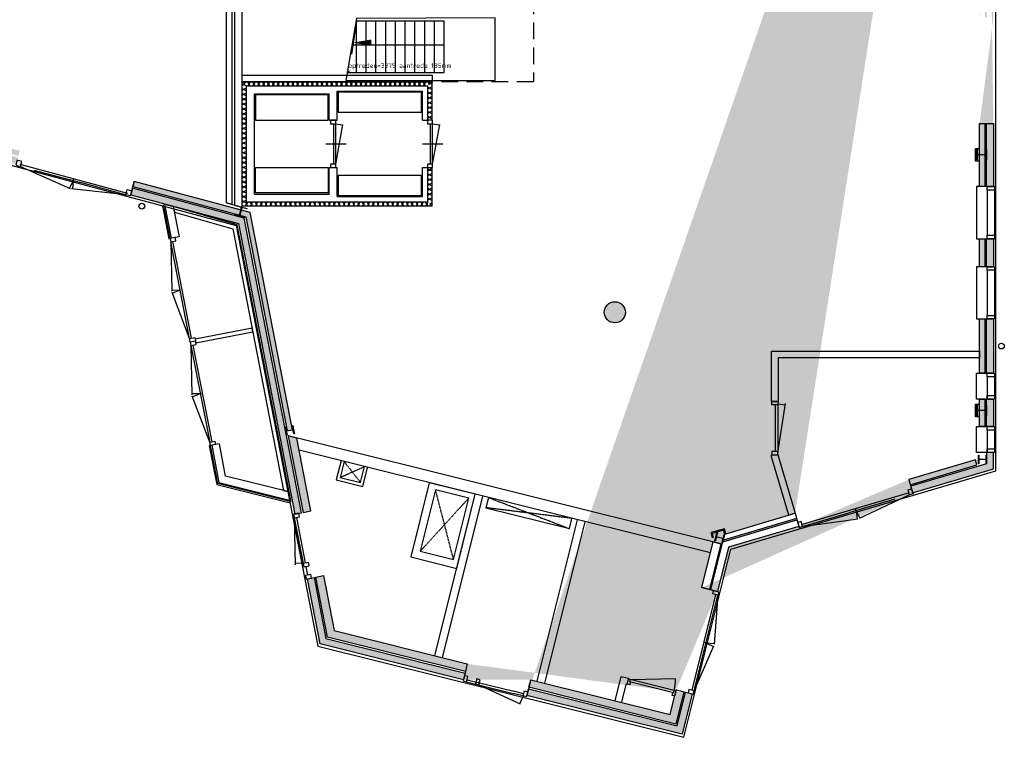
# Model space of a CAD drawing. Extents: x 30650 to 104664, y 22211 to 98910.
# Tile 4 of 16: x 85986 to 104664, y 22211 to 35819. Entities that reach past the tile are written whole.
import ezdxf
from ezdxf.enums import TextEntityAlignment as Align
from ezdxf.xclip import XClip

# ---------------------------------------------------------------- set-up
doc = ezdxf.new("R2010")
doc.units = 0
doc.header["$LTSCALE"] = 100
doc.header["$XCLIPFRAME"] = 2
for name, pattern in [('DASHED2', [9.525, 6.35, -3.175]), ('HIDDEN', [9.525, 6.35, -3.175]), ('HIDDEN2', [4.7625, 3.175, -1.5875])]:
    doc.linetypes.add(name, pattern=pattern)
for name, color, linetype in [('AA21----_BUITENWAND', 252, 'Continuous'), ('AA22----_BINNENWAND', 254, 'Continuous'), ('AA28----_KONSTRUKTIE', 9, 'Continuous'), ('AL21----_BUITENWAND', 3, 'Continuous'), ('AL22----_BINNENWAND', 2, 'Continuous'), ('AL23----_VLOEREN', 2, 'Continuous'), ('AL24----_TRAPPEN', 1, 'Continuous'), ('AL28----_KONSTRUKTIE', 3, 'Continuous'), ('AL31----_BUITENKOZIJNEN', 1, 'Continuous'), ('AL32----_BINNENKOZIJNEN', 1, 'Continuous'), ('AL33----_VLOEROPENINGEN', 8, 'DASHED2'), ('AL35----_PLAFONDS', 8, 'HIDDEN2'), ('AL52----_RIOLERING', 8, 'Continuous'), ('AL73----_KEUKEN', 7, 'Continuous')]:
    doc.layers.add(name, color=color, linetype=linetype)
doc.styles.add('BUREAU', font='isocp.shx')
doc.styles.add('BURO', font='romans.shx', dxfattribs={"width": 0.9})
doc.styles.get("Standard").update_dxf_attribs({"font": 'arial.ttf'})
doc.dimstyles.get("Standard").update_dxf_attribs({"dimtxt": 0.18, "dimasz": 0.18, "dimexe": 0.18, "dimexo": 0.0625, "dimgap": 0.09, "dimtad": 0, "dimtih": 1, "dimtoh": 1, "dimdec": 4, "dimzin": 0, "dimdsep": 46, "dimtxsty": 'Standard', "dimcen": 0.09, "dimadec": 0, "dimazin": 0, "dimtfac": 1, "dimtdec": 4, "dimtofl": 0, "dimtmove": 0, "dimatfit": 3, "dimfxl": 1, "dimtolj": 1, "dimtzin": 0, "dimarcsym": 0})

# ---------------------------------------------------------------- blocks, each defined once
blk = doc.blocks.new('BUROBLK2000')
at = {"color": 1}
for p, q in [((-2.55, 0), (2.55, 0)), ((-1.8, -1.8), (1.8, 1.8)), ((0, -2.55), (0, 2.55))]:
    blk.add_line(p, q, dxfattribs=at)
blk.add_circle((0, 0), 0.24, dxfattribs=at)
blk = doc.blocks.new('*D70')
at = {"layer": 'AL24----_TRAPPEN', "color": 216, "transparency": 16777216}
for p, q in [((90829, 33349), (90541, 33349)), ((90829, 29974), (90541, 29974))]:
    blk.add_line(p, q, dxfattribs=at)
at = {"layer": 'AL24----_TRAPPEN', "color": 11, "transparency": 16777216}
blk.add_line((90741, 33299), (90741, 30024), dxfattribs=at)
at = {"layer": 'AL24----_TRAPPEN', "color": 11, "transparency": 16777216, "xscale": 50, "yscale": 50, "zscale": 50}
for p, rotation in [((90741, 33349), 90), ((90741, 29974), 270)]:
    blk.add_blockref('BUROBLK2000', p, dxfattribs=dict(at, rotation=rotation))
at = {"layer": 'AL24----_TRAPPEN', "transparency": 16777216, "insert": (90551, 31662), "char_height": 180, "attachment_point": 5, "rotation": 90, "style": 'BURO'}
blk.add_mtext('\\A1;3375', dxfattribs=at)
blk = doc.blocks.new('*D71')
at = {"layer": 'AL24----_TRAPPEN', "color": 216, "transparency": 16777216}
for p, q in [((91199, 32952), (90875, 32952)), ((91199, 32754), (90875, 32754))]:
    blk.add_line(p, q, dxfattribs=at)
at = {"layer": 'AL24----_TRAPPEN', "color": 11, "transparency": 16777216}
for p, q in [((91075, 33002), (91075, 33052)), ((91075, 32952), (91075, 32754)), ((91075, 32704), (91075, 32654))]:
    blk.add_line(p, q, dxfattribs=at)
at = {"layer": 'AL24----_TRAPPEN', "color": 11, "transparency": 16777216, "xscale": 50, "yscale": 50, "zscale": 50}
for p, rotation in [((91075, 32952), 270), ((91075, 32754), 89.99999999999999)]:
    blk.add_blockref('BUROBLK2000', p, dxfattribs=dict(at, rotation=rotation))
at = {"layer": 'AL24----_TRAPPEN', "transparency": 16777216, "insert": (90885, 32853), "char_height": 180, "attachment_point": 5, "rotation": 90, "style": 'BURO'}
blk.add_mtext('\\A1;199', dxfattribs=at)
blk = doc.blocks.new('*D72')
at = {"layer": 'AL24----_TRAPPEN', "color": 216, "transparency": 16777216}
for p, q in [((91399, 32554), (91399, 31879)), ((91584, 32554), (91584, 31879))]:
    blk.add_line(p, q, dxfattribs=at)
at = {"layer": 'AL24----_TRAPPEN', "color": 11, "transparency": 16777216}
for p, q in [((91349, 32079), (91299, 32079)), ((91399, 32079), (91584, 32079)), ((91634, 32079), (91684, 32079))]:
    blk.add_line(p, q, dxfattribs=at)
at = {"layer": 'AL24----_TRAPPEN', "color": 11, "transparency": 16777216, "xscale": 50, "yscale": 50, "zscale": 50}
blk.add_blockref('BUROBLK2000', (91399, 32079), dxfattribs=at)
at = {"layer": 'AL24----_TRAPPEN', "color": 11, "transparency": 16777216, "xscale": 50, "yscale": 50, "zscale": 50, "rotation": 180}
blk.add_blockref('BUROBLK2000', (91584, 32079), dxfattribs=at)
at = {"layer": 'AL24----_TRAPPEN', "transparency": 16777216, "insert": (91491, 32269), "char_height": 180, "attachment_point": 5, "style": 'BURO'}
blk.add_mtext('\\A1;185', dxfattribs=at)
blk = doc.blocks.new('_koelcel')
at = {"layer": 'AA22----_BINNENWAND'}
h = blk.add_hatch(dxfattribs=at)
h.set_pattern_fill('ISOLATIE', color=256, scale=80, style=0, pattern_type=2)
h.set_pattern_definition([(60, (88, 2280), (-69.282, 40), []), (300, (180.38, 2280), (69.282, 40), [])])
h.paths.add_polyline_path([(80, 2280), (3520, 2280), (3600, 2360), (0, 2360)])
h = blk.add_hatch(dxfattribs=at)
h.set_pattern_fill('ISOLATIE', color=256, scale=80, style=0, pattern_type=2)
h.set_pattern_definition([(150, (80, 88), (-40, -69.282), []), (30, (80, 180.38), (-40, 69.282), [])])
h.paths.add_polyline_path([(80, 80), (80, 2280), (0, 2360), (0, 0)])
h = blk.add_hatch(dxfattribs=at)
h.set_pattern_fill('ISOLATIE', color=256, scale=80, style=0, pattern_type=2)
h.set_pattern_definition([(150, (3520, 1638), (-40, -69.282), []), (30, (3520, 1730.38), (-40, 69.282), [])])
h.paths.add_polyline_path([(3520, 1630), (3520, 2280), (3600, 2360), (3600, 1630)])
h = blk.add_hatch(dxfattribs=at)
h.set_pattern_fill('ISOLATIE', color=256, scale=80, style=0, pattern_type=2)
h.set_pattern_definition([(150, (3520, 88), (-40, -69.282), []), (30, (3520, 180.38), (-40, 69.282), [])])
h.paths.add_polyline_path([(3520, 80), (3520, 730), (3600, 730), (3600, 0)])
h = blk.add_hatch(dxfattribs=at)
h.set_pattern_fill('ISOLATIE', color=256, scale=80, style=0, pattern_type=2)
h.set_pattern_definition([(60, (88, 80), (-69.282, 40), []), (300, (180.38, 80), (69.282, 40), [])])
h.paths.add_polyline_path([(80, 80), (3520, 80), (3600, 0), (0, 0)])
for p, q in [((0, 2360), (3600, 2360)), ((0, 0), (0, 2360)), ((3600, 1630), (3600, 2360)), ((3600, 0), (3600, 730)), ((3600, 0), (0, 0))]:
    blk.add_line(p, q, dxfattribs=at)
at = {"layer": 'AL22----_BINNENWAND'}
for p, q in [((0, 2485), (3600, 2485)), ((80, 2280), (3520, 2280)), ((80, 80), (80, 2280)), ((3520, 1630), (3520, 2280)), ((230, 2130), (1650, 2130)), ((230, 230), (230, 2130)), ((1650, 1630), (1650, 2130)), ((1800, 2180), (3420, 2180)), ((1800, 1630), (1800, 2180)), ((3420, 1630), (3420, 2180)), ((1650, 1630), (1800, 1630)), ((3420, 1630), (3520, 1630)), ((1650, 230), (1650, 730)), ((1650, 730), (1800, 730)), ((1800, 180), (1800, 730)), ((3420, 180), (3420, 730)), ((3420, 730), (3520, 730)), ((3520, 80), (3520, 730)), ((230, 230), (1650, 230)), ((80, 80), (3520, 80)), ((1800, 180), (3420, 180))]:
    blk.add_line(p, q, dxfattribs=at)
at = {"layer": 'AL32----_BINNENKOZIJNEN'}
for p, q in [((1735, 797), (1735, 1563)), ((1775, 797), (1775, 1563)), ((1775, 1563), (1907, 1540)), ((1775, 797), (1910, 1551)), ((3570, 797), (3570, 1563)), ((3610, 797), (3610, 1563)), ((3610, 1563), (3742, 1540)), ((3610, 797), (3745, 1551)), ((1582, 1180), (1968, 1180)), ((3417, 1180), (3803, 1180))]:
    blk.add_line(p, q, dxfattribs=at)
for points in [[(1675, 1563), (1775, 1563), (1775, 1630), (1675, 1630)], [(3510, 1563), (3610, 1563), (3610, 1630), (3510, 1630)], [(1675, 730), (1775, 730), (1775, 797), (1675, 797)], [(3510, 730), (3610, 730), (3610, 797), (3510, 797)]]:
    blk.add_lwpolyline(points, close=True, dxfattribs=at)
at = {"layer": 'AL73----_KEUKEN'}
for points in [[(250, 1630), (1630, 1630), (1630, 2110), (250, 2110)], [(1820, 1780), (3400, 1780), (3400, 2160), (1820, 2160)], [(250, 730), (1630, 730), (1630, 250), (250, 250)], [(1820, 200), (3400, 200), (3400, 580), (1820, 580)]]:
    blk.add_lwpolyline(points, close=True, dxfattribs=at)
blk = doc.blocks.new('A$C765E3E08')
at = {"layer": 'AL32----_BINNENKOZIJNEN'}
for p, q in [((42, 114), (974, 261)), ((972, 114), (949, 257)), ((972, 114), (42, 114)), ((67, 69), (947, 69))]:
    blk.add_line(p, q, dxfattribs=at)
for points in [[(67, 0), (0, 0), (0, 114), (67, 114)], [(947, 0), (1014, 0), (1014, 114), (947, 114)]]:
    blk.add_lwpolyline(points, close=True, dxfattribs=at)
blk = doc.blocks.new('*U101')
at = {"layer": 'AL32----_BINNENKOZIJNEN'}
blk.add_lwpolyline([(-895, 50), (-64, 273)], dxfattribs=at)
for points in [[(-930, 50), (-895, 50), (-895, 9), (-880, 9), (-880, -50), (-930, -50)], [(-895, 9), (-35, 9), (-35, 50), (-895, 50)], [(-50, -50), (-50, 9), (-35, 9), (-35, 50), (0, 50), (0, -50)]]:
    blk.add_lwpolyline(points, close=True, dxfattribs=at)
blk.add_arc((-898, 49), 863, 0.0409, 14.9863, dxfattribs=at)
blk = doc.blocks.new('A$C58AF215D')
at = {"layer": 'AA28----_KONSTRUKTIE'}
h = blk.add_hatch(color=256, dxfattribs=at)
h.dxf.hatch_style = 1
h.paths.add_polyline_path([(31724, -35426), (31714, -35426), (31714, -35505, -0.414214), (31696, -35523), (31562, -35523, -0.414214), (31544, -35505), (31544, -35426), (31534, -35426), (31534, -35526), (31534, -35626), (31544, -35626), (31544, -35547, -0.414214), (31562, -35529), (31696, -35529, -0.414214), (31714, -35547), (31714, -35626), (31724, -35626)])
h = blk.add_hatch(color=256, dxfattribs=at)
h.dxf.hatch_style = 1
h.paths.add_polyline_path([(17559, -36676), (17594, -36547, -0.414214), (17616, -36534), (17692, -36554), (17694, -36545), (17501, -36493), (17499, -36503), (17575, -36523, -0.414214), (17587, -36545), (17553, -36674, -0.414214), (17531, -36687), (17455, -36667), (17452, -36676), (17549, -36702), (17645, -36728), (17648, -36718), (17572, -36698, -0.414214)])
h = blk.add_hatch(color=256, dxfattribs=at)
h.dxf.hatch_style = 1
h.paths.add_polyline_path([(31724, -40275), (31714, -40275), (31714, -40354, -0.414214), (31696, -40372), (31562, -40372, -0.414214), (31544, -40354), (31544, -40275), (31534, -40275), (31534, -40375), (31534, -40475), (31544, -40475), (31544, -40397, -0.414214), (31562, -40379), (31696, -40379, -0.414214), (31714, -40397), (31714, -40475), (31724, -40475)])
h = blk.add_hatch(color=256, dxfattribs=at)
h.dxf.hatch_style = 1
h.paths.add_polyline_path([(18557, -40747, -0.414214), (18574, -40759), (18586, -40820), (18595, -40818), (18580, -40739), (18565, -40661), (18556, -40663), (18568, -40723, -0.414214), (18556, -40741), (18454, -40761, -0.414214), (18436, -40749), (18424, -40688), (18415, -40690), (18446, -40847), (18455, -40845), (18443, -40784, -0.414214), (18455, -40767)])
h = blk.add_hatch(color=256, dxfattribs=at)
h.dxf.hatch_style = 1
h.paths.add_polyline_path([(31724, -41225), (31715, -41225), (31715, -41287, -0.414214), (31700, -41302), (31596, -41302, -0.414214), (31581, -41287), (31581, -41225), (31572, -41225), (31572, -41385), (31581, -41385), (31581, -41323, -0.414214), (31596, -41308), (31700, -41308, -0.414214), (31715, -41323), (31715, -41385), (31724, -41385), (31724, -41305)])
h = blk.add_hatch(color=256, dxfattribs=at)
h.dxf.hatch_style = 1
h.paths.add_polyline_path([(26757, -42732), (26749, -42729), (26734, -42790, -0.414214), (26716, -42800), (26615, -42775, -0.414214), (26604, -42757), (26619, -42697), (26610, -42695), (26591, -42772), (26571, -42850), (26580, -42852), (26595, -42792, -0.414214), (26613, -42781), (26714, -42806, -0.414214), (26725, -42824), (26710, -42885), (26719, -42887)])
at = {"layer": 'AL23----_VLOEREN'}
blk.add_lwpolyline([(19347, -3542), (13717, -3296), (-23, 66), (-5768, -7185), (-7092, -21191), (-5308, -21620), (-4319, -31027), (17492, -36871), (19041, -44843), (25983, -46573), (26872, -43008), (31902, -41518), (31902, -7743)], close=True, dxfattribs=at)
at = {"layer": 'AL28----_KONSTRUKTIE'}
for points in [[(31534, -35526), (31534, -35426), (31544, -35426), (31544, -35505, 0.414214), (31562, -35523), (31696, -35523, 0.414214), (31714, -35505), (31714, -35426), (31724, -35426), (31724, -35626), (31714, -35626), (31714, -35547, 0.414214), (31696, -35529), (31562, -35529, 0.414214), (31544, -35547), (31544, -35626), (31534, -35626)], [(17549, -36702), (17452, -36676), (17455, -36667), (17531, -36687, 0.414214), (17553, -36674), (17587, -36545, 0.414214), (17575, -36523), (17499, -36503), (17501, -36493), (17694, -36545), (17692, -36554), (17616, -36534, 0.414214), (17594, -36547), (17559, -36676, 0.414214), (17572, -36698), (17648, -36718), (17645, -36728)], [(31534, -40375), (31534, -40275), (31544, -40275), (31544, -40354, 0.414214), (31562, -40372), (31696, -40372, 0.414214), (31714, -40354), (31714, -40275), (31724, -40275), (31724, -40475), (31714, -40475), (31714, -40397, 0.414214), (31696, -40379), (31562, -40379, 0.414214), (31544, -40397), (31544, -40475), (31534, -40475)], [(18580, -40739), (18595, -40818), (18586, -40820), (18574, -40759, 0.414214), (18557, -40747), (18455, -40767, 0.414214), (18443, -40784), (18455, -40845), (18446, -40847), (18415, -40690), (18424, -40688), (18436, -40749, 0.414214), (18454, -40761), (18556, -40741, 0.414214), (18568, -40723), (18556, -40663), (18565, -40661)], [(31724, -41305), (31724, -41385), (31715, -41385), (31715, -41323, 0.414214), (31700, -41308), (31596, -41308, 0.414214), (31581, -41323), (31581, -41385), (31572, -41385), (31572, -41225), (31581, -41225), (31581, -41287, 0.414214), (31596, -41302), (31700, -41302, 0.414214), (31715, -41287), (31715, -41225), (31724, -41225)], [(26591, -42772), (26610, -42695), (26619, -42697), (26604, -42757, 0.414214), (26615, -42775), (26716, -42800, 0.414214), (26734, -42790), (26749, -42729), (26757, -42732), (26719, -42887), (26710, -42885), (26725, -42824, 0.414214), (26714, -42806), (26613, -42781, 0.414214), (26595, -42792), (26580, -42852), (26571, -42850)]]:
    blk.add_lwpolyline(points, format="xyb", close=True, dxfattribs=at)
blk = doc.blocks.new('_900trap')
at = {"layer": 'AL24----_TRAPPEN'}
for p, q in [((91028.7, 33349.4), (90208.7, 33349.4)), ((90208.7, 29974.4), (90208.7, 33349.4)), ((91028.7, 33150.9), (91028.7, 33349.4)), ((91213.7, 33150.9), (91028.7, 33150.9)), ((91213.7, 32952.4), (91213.7, 33150.9)), ((91398.7, 32952.4), (91213.7, 32952.4)), ((91398.7, 32753.8), (91398.7, 32952.4)), ((91583.7, 32753.8), (91398.7, 32753.8)), ((91583.7, 32555.3), (91583.7, 32753.8)), ((91768.7, 32555.3), (91583.7, 32555.3)), ((91768.7, 32356.8), (91768.7, 32555.3)), ((91953.7, 32356.8), (91768.7, 32356.8)), ((91953.7, 32158.2), (91953.7, 32356.8)), ((92138.7, 32158.2), (91953.7, 32158.2)), ((92138.7, 31959.7), (92138.7, 32158.2)), ((92323.7, 31959.7), (92138.7, 31959.7)), ((92323.7, 31761.2), (92323.7, 31959.7)), ((92508.7, 31761.2), (92323.7, 31761.2)), ((92508.7, 31562.7), (92508.7, 31761.2)), ((92693.7, 31562.7), (92508.7, 31562.7)), ((92693.7, 31364.1), (92693.7, 31562.7)), ((92878.7, 31364.1), (92693.7, 31364.1)), ((92878.7, 31165.6), (92878.7, 31364.1)), ((93063.7, 31165.6), (92878.7, 31165.6)), ((93063.7, 30967.1), (93063.7, 31165.6)), ((93248.7, 30967.1), (93063.7, 30967.1)), ((93248.7, 30768.5), (93248.7, 30967.1)), ((93433.7, 30768.5), (93248.7, 30768.5)), ((93433.7, 30570), (93433.7, 30768.5)), ((93663.7, 30768.5), (93663.7, 30794.4)), ((93618.7, 30570), (93433.7, 30570)), ((93618.7, 30371.5), (93618.7, 30570)), ((93803.7, 30371.5), (93618.7, 30371.5)), ((93803.7, 30173), (93803.7, 30371.5)), ((93988.7, 30173), (93803.7, 30173)), ((93988.7, 29974.4), (93988.7, 30173)), ((93988.7, 29974.4), (90208.7, 29974.4)), ((91213.7, 28769.4), (91213.7, 29744.4)), ((91398.7, 28769.4), (91398.7, 29744.4)), ((91583.7, 28769.4), (91583.7, 29744.4)), ((91768.7, 28769.4), (91768.7, 29744.4)), ((91953.7, 28769.4), (91953.7, 29744.4)), ((92138.7, 28769.4), (92138.7, 29744.4)), ((92323.7, 28769.4), (92323.7, 29744.4)), ((92508.7, 28769.4), (92508.7, 29744.4)), ((92693.7, 28769.4), (92693.7, 29744.4)), ((92878.7, 28769.4), (92878.7, 29744.4)), ((93063.7, 28769.4), (93063.7, 29744.4)), ((93248.7, 28769.4), (93248.7, 29744.4)), ((93433.7, 28769.4), (93433.7, 29744.4)), ((93618.7, 28769.4), (93618.7, 29744.4)), ((93803.7, 28769.4), (93803.7, 29744.4)), ((93988.7, 28769.4), (93988.7, 29744.4)), ((93988.7, 29286.9), (91028.7, 29286.9))]:
    blk.add_line(p, q, dxfattribs=at)
for points in [[(90208.7, 29744.4), (90208.7, 28769.4), (91028.7, 28769.4), (91028.7, 29744.4)], [(90208.7, 29744.4), (90208.7, 28769.4), (93988.7, 28769.4), (93988.7, 29744.4), (91028.7, 29744.4)]]:
    blk.add_lwpolyline(points, dxfattribs=at)
at = {"layer": 'AL24----_TRAPPEN', "flags": 128}
blk.add_lwpolyline([(91028.7, 29286.9, 0, 120, 0), (91398.7, 29286.9, 120, 120, 0)], format="xyseb", dxfattribs=at)
at = {"layer": 'AL24----_TRAPPEN', "style": 'BUREAU'}
blk.add_text('17 optreden=3375 aantrede 185mm', height=90, dxfattribs=at).set_placement((93058, 28900.1), align=Align.MIDDLE_CENTER)
at = {"layer": 'AL24----_TRAPPEN'}
for base, p1, p2, picture, middle in [((90740.9, 29974.4), (91028.7, 33349.4), (91028.7, 29974.4), '*D70', (90550.9, 31661.9)), ((91074.6, 32753.8), (91398.7, 32952.4), (91398.7, 32753.8), '*D71', (90884.6, 32853.1))]:
    dim = blk.add_linear_dim(base=base, p1=p1, p2=p2, angle=90, dimstyle='Standard', override={"dimscale": 100, "dimtxt": 1.8, "dimasz": 0.5, "dimexe": 2, "dimexo": 2, "dimgap": 1, "dimtad": 1, "dimtih": 0, "dimtoh": 0, "dimdec": 0, "dimzin": 1, "dimtxsty": 'BURO', "dimblk": 'BUROBLK2000', "dimcen": -10, "dimdle": 2, "dimclrd": 11, "dimclre": 216, "dimclrt": 256, "dimadec": 1, "dimtfac": 0.5, "dimtdec": 0, "dimtix": 1, "dimtofl": 1, "dimtmove": 1, "dimldrblk": 'BUROBLK2000', "dimtvp": 1.5, "dimlwd": 65535, "dimlwe": 65535}, dxfattribs=at)
    dim.commit()
    dim.dimension.update_dxf_attribs({"geometry": picture, "text_midpoint": middle})
dim = blk.add_linear_dim(base=(91583.7, 32078.6), p1=(91398.7, 32753.8), p2=(91583.7, 32753.8), dimstyle='Standard', override={"dimscale": 100, "dimtxt": 1.8, "dimasz": 0.5, "dimexe": 2, "dimexo": 2, "dimgap": 1, "dimtad": 1, "dimtih": 0, "dimtoh": 0, "dimdec": 0, "dimzin": 1, "dimtxsty": 'BURO', "dimblk": 'BUROBLK2000', "dimcen": -10, "dimdle": 2, "dimclrd": 11, "dimclre": 216, "dimclrt": 256, "dimadec": 1, "dimtfac": 0.5, "dimtdec": 0, "dimtix": 1, "dimtofl": 1, "dimtmove": 1, "dimldrblk": 'BUROBLK2000', "dimtvp": 1.5, "dimlwd": 65535, "dimlwe": 65535}, dxfattribs=at)
dim.commit()
dim.dimension.update_dxf_attribs({"geometry": '*D72', "text_midpoint": (91491.2, 32268.6)})

msp = doc.modelspace()

# ---------------------------------------------------------------- hatches: boundary and pattern name
at = {"layer": 'AA21----_BUITENWAND'}
h = msp.add_hatch(color=256, dxfattribs=at)
h.paths.add_polyline_path([(104196, 40225), (104116, 40225), (104116, 40515), (104196, 40515)], flags=17)
h.paths.add_polyline_path([(104326, 47815), (104456, 47815), (104456, 47295), (104326, 47295)], flags=17)
h.paths.add_polyline_path([(104196, 47815), (104296, 47815), (104296, 47295), (104196, 47295)], flags=17)
h.paths.add_polyline_path([(91362, 26475), (91509, 26504), (91241, 27885), (91080, 27925)])
h.paths.add_polyline_path([(88125, 32625), (88092, 32499), (90135, 31952), (91205, 26445), (91333, 26469), (90247, 32056)])
h.paths.add_polyline_path([(88159, 32750), (88133, 32654), (90273, 32080), (91061, 28025), (91159, 28044), (90359, 32161)])
h.paths.add_polyline_path([(84465, 33606), (84431, 33480), (85918, 33082), (85952, 33207)])
h.paths.add_polyline_path([(84498, 33731), (84472, 33635), (85960, 33236), (85986, 33333)])
h.paths.add_polyline_path([(82030, 34258), (81997, 34132), (83958, 33607), (83991, 33733)])
h.paths.add_polyline_path([(82064, 34383), (82038, 34287), (83999, 33761), (84025, 33858)])
h.paths.add_polyline_path([(81055, 34519), (81021, 34394), (81524, 34259), (81557, 34385)])
h.paths.add_polyline_path([(81089, 34645), (81063, 34548), (81565, 34414), (81591, 34510)])
h.paths.add_polyline_path([(78611, 35174), (78577, 35049), (80548, 34521), (80582, 34646)])
h.paths.add_polyline_path([(78645, 35300), (78619, 35203), (80589, 34675), (80615, 34772)])
h.paths.add_polyline_path([(76670, 35694), (76636, 35569), (78104, 35175), (78138, 35301)])
h.paths.add_polyline_path([(76703, 35820), (76677, 35723), (78146, 35330), (78171, 35427)])
h.paths.add_polyline_path([(74709, 36220), (74675, 36094), (75534, 35864), (75568, 35990)])
h.paths.add_polyline_path([(74742, 36345), (74717, 36249), (75576, 36018), (75602, 36115)])
h.paths.add_polyline_path([(73767, 36607), (73741, 36510), (74243, 36376), (74269, 36472)])
h.paths.add_polyline_path([(73733, 36481), (73700, 36356), (74202, 36221), (74236, 36347)])
h.paths.add_polyline_path([(71299, 37133), (71265, 37008), (73226, 36482), (73260, 36608)])
h.paths.add_polyline_path([(71333, 37259), (73294, 36734), (73268, 36637), (71307, 37162)])
h.paths.add_polyline_path([(70323, 37395), (70290, 37269), (70792, 37135), (70826, 37260)])
h.paths.add_polyline_path([(70357, 37520), (70331, 37424), (70834, 37289), (70859, 37386)])
h.paths.add_polyline_path([(68424, 39361), (68325, 39350), (68475, 37921), (69858, 37551), (69884, 37647), (68567, 38000)])
h.paths.add_polyline_path([(68165, 39333), (68295, 39347), (68447, 37898), (69850, 37522), (69817, 37396), (68327, 37795)])
h.paths.add_polyline_path([(68219, 40355), (68318, 40365), (68373, 39848), (68273, 39837)])
h.paths.add_polyline_path([(68060, 40338), (68189, 40351), (68243, 39834), (68114, 39821)])
h.paths.add_polyline_path([(68168, 40842), (68267, 40852), (68002, 43378), (67902, 43368)])
h.paths.add_polyline_path([(67743, 43351), (67872, 43365), (68138, 40839), (68009, 40825)])
h.paths.add_polyline_path([(67744, 44870), (67844, 44880), (67898, 44363), (67799, 44353)])
h.paths.add_polyline_path([(67585, 44853), (67715, 44867), (67769, 44349), (67640, 44336)])
h.paths.add_polyline_path([(65922, 47811), (65899, 47714), (67486, 47333), (67641, 45854), (67740, 45865), (67578, 47414)])
h.paths.add_polyline_path([(65872, 49181), (65971, 49171), (65847, 47887), (65748, 47896)], flags=17)
h.paths.add_polyline_path([(65710, 49196), (65839, 49184), (65702, 47730), (67458, 47309), (67611, 45851), (67482, 45838), (67338, 47204), (65562, 47630)])
h.paths.add_polyline_path([(66011, 50684), (66111, 50675), (66061, 50157), (65962, 50167)])
h.paths.add_polyline_path([(65852, 50699), (65981, 50687), (65932, 50169), (65803, 50182)])
h.paths.add_polyline_path([(66104, 51670), (66204, 51660), (66396, 53692), (66296, 53701)])
h.paths.add_polyline_path([(66137, 53716), (66266, 53704), (66074, 51673), (65945, 51685)])
h.paths.add_polyline_path([(66440, 55213), (66539, 55204), (66489, 54677), (66389, 54687)])
h.paths.add_polyline_path([(66281, 55228), (66410, 55216), (66360, 54689), (66230, 54702)])
h.paths.add_polyline_path([(66533, 56199), (66633, 56190), (66729, 57216), (66629, 57225)])
h.paths.add_polyline_path([(66470, 57240), (66599, 57228), (66503, 56202), (66374, 56215)])
h.paths.add_polyline_path([(66722, 58211), (66822, 58201), (66966, 59724), (66866, 59734)])
h.paths.add_polyline_path([(66707, 59749), (66836, 59737), (66692, 58214), (66563, 58226)])
h.paths.add_polyline_path([(67017, 61330), (67117, 61320), (67059, 60710), (66959, 60720)])
h.paths.add_polyline_path([(66838, 61133), (66964, 61092), (66929, 60722), (66800, 60735)])
h.paths.add_polyline_path([(91601, 25248), (91748, 25277), (91951, 24234), (94477, 23604), (94441, 23459), (91822, 24112)])
h.paths.add_polyline_path([(91444, 25218), (91571, 25242), (91796, 24087), (94434, 23430), (94402, 23303), (91684, 23981)])
h.paths.add_polyline_path([(95606, 23003), (95637, 23130), (98455, 22427), (98614, 23066), (98741, 23035), (98550, 22269)])
h.paths.add_polyline_path([(95644, 23159), (95681, 23304), (98324, 22645), (98440, 23110), (98585, 23074), (98433, 22463)])
h.paths.add_polyline_path([(99069, 25014), (98924, 25051), (99139, 25916), (99285, 25880)], flags=17)
h.paths.add_polyline_path([(99224, 24976), (99098, 25007), (99325, 25918), (100731, 26334), (100768, 26210), (99434, 25814)], flags=17)
h.paths.add_polyline_path([(100694, 26459), (100722, 26363), (99334, 25952), (99362, 26064)], flags=17)
h.paths.add_polyline_path([(102888, 26973), (102925, 26849), (104456, 27302), (104456, 27615), (104326, 27615), (104326, 27399)], flags=17)
h.paths.add_polyline_path([(102851, 27098), (102880, 27002), (104145, 27377), (104116, 27473)], flags=17)
h.paths.add_polyline_path([(104326, 28625), (104456, 28625), (104456, 28105), (104326, 28105)], flags=17)
h.paths.add_polyline_path([(104196, 28625), (104296, 28625), (104296, 28105), (104196, 28105)], flags=17)
h.paths.add_polyline_path([(104326, 30145), (104456, 30145), (104456, 29115), (104326, 29115)], flags=17)
h.paths.add_polyline_path([(104196, 30145), (104296, 30145), (104296, 29115), (104196, 29115)], flags=17)
h.paths.add_polyline_path([(104326, 31665), (104456, 31665), (104456, 31135), (104326, 31135)], flags=17)
h.paths.add_polyline_path([(104196, 31665), (104296, 31665), (104296, 31135), (104196, 31135)], flags=17)
h.paths.add_polyline_path([(104326, 33853), (104456, 33853), (104456, 32655), (104326, 32655)], flags=17)
h.paths.add_polyline_path([(104196, 33853), (104296, 33853), (104296, 32655), (104196, 32655)], flags=17)
h.paths.add_polyline_path([(104326, 38475), (104456, 38475), (104456, 35863), (104326, 35863)], flags=17)
h.paths.add_polyline_path([(104196, 38475), (104296, 38475), (104296, 35863), (104196, 35863)], flags=17)
h.paths.add_polyline_path([(104326, 40755), (104456, 40755), (104456, 40225), (104326, 40225)], flags=17)
h.paths.add_polyline_path([(104196, 40755), (104296, 40755), (104296, 40225), (104196, 40225)], flags=17)
h.paths.add_polyline_path([(104326, 42265), (104456, 42265), (104456, 41745), (104326, 41745)], flags=17)
h.paths.add_polyline_path([(104196, 42265), (104296, 42265), (104296, 41745), (104196, 41745)], flags=17)
h.paths.add_polyline_path([(104326, 46805), (104456, 46805), (104456, 43255), (104326, 43255)], flags=17)
h.paths.add_polyline_path([(104196, 46805), (104296, 46805), (104296, 43255), (104196, 43255)], flags=17)
h.paths.add_polyline_path([(104326, 48305), (104456, 48305), (104456, 50595), (104326, 50595)], flags=17)
h.paths.add_polyline_path([(104196, 50595), (104296, 50595), (104296, 48305), (104196, 48305)], flags=17)
h.paths.add_polyline_path([(104326, 52345), (104456, 52345), (104456, 53875), (104326, 53875)])
h.paths.add_polyline_path([(104196, 53875), (104296, 53875), (104296, 52345), (104196, 52345)])
h.paths.add_polyline_path([(104326, 54895), (104456, 54895), (104456, 54365), (104326, 54365)])
h.paths.add_polyline_path([(104196, 54895), (104296, 54895), (104296, 54365), (104196, 54365)])
h.paths.add_polyline_path([(104326, 57415), (104456, 57415), (104456, 55885), (104326, 55885)])
h.paths.add_polyline_path([(104196, 57415), (104296, 57415), (104296, 55885), (104196, 55885)])
h.paths.add_polyline_path([(104326, 58925), (104456, 58925), (104456, 58405), (104326, 58405)])
h.paths.add_polyline_path([(104196, 58405), (104296, 58405), (104296, 58925), (104196, 58925)])
h.paths.add_polyline_path([(104196, 60754), (104296, 60754), (104296, 59415), (104196, 59415)], flags=0)
h.paths.add_polyline_path([(102452, 61509), (102420, 61414), (104109, 60849), (104141, 60944)])
h.paths.add_polyline_path([(102462, 61538), (102503, 61661), (104456, 61007), (104456, 59415), (104326, 59415), (104326, 60914)])
h.paths.add_polyline_path([(99588, 62467), (99557, 62373), (101482, 61728), (101513, 61823)])
h.paths.add_polyline_path([(99639, 62619), (101564, 61975), (101523, 61852), (99598, 62496)])
h.paths.add_polyline_path([(97673, 63108), (97641, 63013), (99092, 62528), (99124, 62623)])
h.paths.add_polyline_path([(97682, 63137), (97723, 63260), (99174, 62775), (99133, 62651)])
h.paths.add_polyline_path([(95748, 63752), (95716, 63658), (97176, 63169), (97208, 63264)])
h.paths.add_polyline_path([(95798, 63904), (95757, 63781), (97217, 63292), (97259, 63416)])
h.paths.add_polyline_path([(94859, 64218), (93657, 64619), (93633, 64490), (94818, 64095)])
h.paths.add_polyline_path([(93573, 64480), (93542, 64385), (94777, 63972), (94809, 64067)])
h.paths.add_polyline_path([(104106, 38228), (104196, 38228), (104196, 37988), (104106, 37988)], flags=17)
edge = h.paths.add_edge_path()
edge.add_line((104196, 38475), (104456, 38475))
edge.add_line((104196, 35863), (104456, 35863))
edge.add_line((104196, 33853), (104456, 33853))
edge.add_line((104196, 52345), (104456, 52345))
edge.add_line((104196, 50595), (104456, 50595))
edge.add_line((100694, 26459), (100768, 26210))
edge.add_line((102851, 27098), (102925, 26849))
edge.add_line((98924, 25051), (99224, 24976))
edge.add_line((98440, 23110), (98741, 23035))
edge.add_line((94477, 23604), (94402, 23303))
edge.add_line((95681, 23304), (95606, 23003))
edge.add_line((104196, 47695), (104106, 47695))
edge.add_line((104106, 47695), (104106, 47510))
edge.add_line((104196, 43404), (104106, 43404))
edge.add_line((104106, 43404), (104106, 43644))
edge.add_line((104106, 43644), (104196, 43644))
edge.add_line((104196, 28289), (104116, 28289))
edge.add_line((104116, 28289), (104116, 28529))
edge.add_line((104116, 28529), (104196, 28529))
edge.add_line((104196, 33139), (104116, 33139))
edge.add_line((104116, 33139), (104116, 33379))
edge.add_line((104116, 33379), (104196, 33379))
at = {"layer": 'AA28----_KONSTRUKTIE'}
h = msp.add_hatch(color=256, dxfattribs=at)
h.dxf.hatch_style = 1
h.paths.add_polyline_path([(97476, 30271, 1), (97076, 30271, 1)])

# ---------------------------------------------------------------- linework, layer by layer
at = {"layer": 'AL21----_BUITENWAND', "ltscale": 0.02}
msp.add_line((88086, 32477), (88159, 32750), dxfattribs=at)
at = {"layer": 'AL21----_BUITENWAND'}
for points in [[(104196, 33853), (104296, 33853), (104296, 32655), (104196, 32655)], [(104326, 33853), (104456, 33853), (104456, 32655), (104326, 32655)], [(88159, 32750), (88133, 32654), (90273, 32080), (91061, 28025), (91159, 28044), (90359, 32161)], [(88125, 32625), (88092, 32499), (90135, 31952), (91205, 26445), (91333, 26469), (90247, 32056)], [(88738, 32323), (88899, 32280), (89012, 31703), (88864, 31674)], [(88899, 32280), (88921, 32170), (90027, 31851), (90991, 26893), (91098, 26866), (90113, 31932)], [(104196, 31665), (104296, 31665), (104296, 31135), (104196, 31135)], [(104326, 31665), (104456, 31665), (104456, 31135), (104326, 31135)], [(104196, 30145), (104296, 30145), (104296, 29115), (104196, 29115)], [(104326, 30145), (104456, 30145), (104456, 29115), (104326, 29115)], [(104196, 28625), (104296, 28625), (104296, 28105), (104196, 28105)], [(104326, 28625), (104456, 28625), (104456, 28105), (104326, 28105)], [(91362, 26475), (91509, 26504), (91241, 27885), (91080, 27925)], [(91129, 26703), (91098, 26866), (89893, 27166), (89775, 27776), (89628, 27748), (89764, 27044)], [(102851, 27098), (102880, 27002), (104145, 27377), (104116, 27473)], [(102888, 26973), (102925, 26849), (104456, 27302), (104456, 27615), (104326, 27615), (104326, 27399)], [(100694, 26459), (100722, 26363), (99334, 25952), (99362, 26064)], [(99224, 24976), (99098, 25007), (99325, 25918), (100731, 26334), (100768, 26210), (99434, 25814)], [(99069, 25014), (98924, 25051), (99139, 25916), (99285, 25880)], [(91444, 25218), (91571, 25242), (91796, 24087), (94434, 23430), (94402, 23303), (91684, 23981)], [(91601, 25248), (91748, 25277), (91951, 24234), (94477, 23604), (94441, 23459), (91822, 24112)], [(95644, 23159), (95681, 23304), (98324, 22645), (98440, 23110), (98585, 23074), (98433, 22463)], [(95606, 23003), (95637, 23130), (98455, 22427), (98614, 23066), (98741, 23035), (98550, 22269)]]:
    msp.add_lwpolyline(points, close=True, dxfattribs=at)
for points in [[(104196, 33853), (104456, 33853)], [(104196, 33139), (104116, 33139), (104116, 33379), (104196, 33379)], [(88696, 32288), (88817, 31665), (88840, 31670), (88716, 32306)], [(104196, 28289), (104116, 28289), (104116, 28529), (104196, 28529)], [(91135, 26676), (89743, 27023), (89603, 27743), (89580, 27739), (89723, 27005), (91115, 26658)], [(102851, 27098), (102925, 26849)], [(100694, 26459), (100768, 26210)], [(98924, 25051), (99224, 24976)], [(94477, 23604), (94402, 23303)], [(95681, 23304), (95606, 23003)], [(98440, 23110), (98741, 23035)]]:
    msp.add_lwpolyline(points, dxfattribs=at)
at = {"layer": 'AL22----_BINNENWAND', "ltscale": 0.02}
msp.add_line((89909, 32344), (90209, 32263), dxfattribs=at)
at = {"layer": 'AL22----_BINNENWAND'}
for p, q in [((99285, 25880), (91080, 27925)), ((99088, 25708), (91286, 27654)), ((93863, 23757), (94627, 26820)), ((94009, 23721), (94773, 26784)), ((95804, 23273), (96568, 26337)), ((95950, 23237), (96713, 26300)), ((99353, 26166), (99102, 26092)), ((99381, 26070), (99353, 26166)), ((99131, 25996), (99102, 26092)), ((99339, 26141), (99127, 26078)), ((99150, 26002), (99127, 26078)), ((99362, 26064), (99339, 26141))]:
    msp.add_line(p, q, dxfattribs=at)
for points in [[(90009, 32317), (89909, 32344), (89909, 53204), (92745, 61440), (92839, 61407), (90009, 53187)], [(90209, 34644), (90209, 34769), (93809, 34769), (93809, 34644)], [(89313, 29760), (89326, 29691), (90406, 29901), (90393, 29970)], [(104196, 29532), (104196, 29407), (100372, 29407), (100372, 28580), (100247, 28580), (100247, 29532)], [(100694, 26459), (100574, 26423), (100247, 27528), (100247, 27566), (100372, 27566), (100372, 27546)]]:
    msp.add_lwpolyline(points, close=True, dxfattribs=at)
msp.add_lwpolyline([(90059, 47078), (90059, 32303), (90209, 32263), (90209, 47011)], dxfattribs=at)
at = {"layer": 'AL22----_BINNENWAND', "ltscale": 0.02, "flags": 128}
for points in [[(92082, 27455), (91992, 27096), (92497, 26970), (92586, 27329)], [(92140, 27441), (92065, 27140), (92453, 27043), (92528, 27344)]]:
    msp.add_lwpolyline(points, dxfattribs=at)
at = {"layer": 'AL22----_BINNENWAND', "linetype": 'Continuous', "ltscale": 0.5}
msp.add_lwpolyline([(93754, 27038), (93403, 25631), (94276, 25414), (94627, 26820)], close=True, dxfattribs=at)
at = {"layer": 'AL22----_BINNENWAND', "ltscale": 0.02}
msp.add_lwpolyline([(93875, 26905), (93585, 25741), (94216, 25583), (94506, 26748)], close=True, dxfattribs=at)
at = {"layer": 'AL23----_VLOEREN', "ltscale": 0.005, "flags": 128}
msp.add_lwpolyline([(94879, 26758), (94879, 26758), (94831, 26564), (96413, 26169), (96461, 26363)], dxfattribs=at)
at = {"layer": 'AL24----_TRAPPEN', "linetype": 'HIDDEN'}
msp.add_line((92374, 35794), (92226, 34819), dxfattribs=at)
at = {"layer": 'AL24----_TRAPPEN', "flags": 128}
msp.add_lwpolyline([(92295, 35384, 0, 120, 0), (92657, 35384, 120, 120, 0)], format="xyseb", dxfattribs=at)
at = {"layer": 'AL28----_KONSTRUKTIE'}
msp.add_circle((97276, 30271), 200, dxfattribs=at)
at = {"layer": 'AL31----_BUITENKOZIJNEN'}
for p, q in [((85988, 33081), (88032, 32533)), ((85999, 33036), (86945, 32619)), ((86257, 32967), (87139, 32731)), ((86999, 32768), (86932, 32624)), ((86999, 32768), (86985, 32610)), ((86999, 32768), (87010, 32807)), ((86999, 32768), (87010, 32807)), ((88021, 32494), (87139, 32731)), ((87999, 32500), (86972, 32611)), ((88853, 31604), (88872, 30671)), ((89209, 29772), (88853, 31604)), ((89248, 29780), (88892, 31611)), ((89031, 30688), (88872, 30685)), ((89209, 29772), (88878, 30644)), ((89031, 30688), (88883, 30631)), ((89234, 29641), (89590, 27809)), ((89234, 29641), (89254, 28708)), ((89273, 29648), (89629, 27816)), ((89412, 28725), (89254, 28722)), ((89590, 27809), (89259, 28681)), ((89412, 28725), (89264, 28668)), ((89412, 28725), (89451, 28732)), ((89412, 28725), (89451, 28732)), ((102856, 26846), (100827, 26245)), ((102589, 26725), (101714, 26466)), ((102867, 26808), (101911, 26359)), ((101853, 26507), (101842, 26545)), ((101853, 26507), (101842, 26545)), ((91195, 26375), (91363, 25511)), ((91195, 26375), (91209, 25484)), ((91235, 26382), (91403, 25518)), ((100838, 26207), (101714, 26466)), ((100838, 26207), (101885, 26351)), ((101853, 26507), (101924, 26365)), ((101853, 26507), (101871, 26350)), ((91363, 25511), (91207, 25508)), ((91416, 25450), (91447, 25290)), ((98740, 23104), (99192, 24915)), ((98779, 23094), (99230, 24905)), ((99230, 24905), (99162, 23975)), ((98779, 23094), (99155, 23948)), ((99005, 24000), (98966, 24009)), ((99005, 24000), (98966, 24009)), ((99005, 24000), (99163, 23989)), ((99005, 24000), (99150, 23935)), ((94462, 23265), (95348, 23044)), ((94472, 23304), (95357, 23083)), ((94696, 23207), (95483, 22847)), ((95535, 22997), (95348, 23044)), ((95545, 23036), (95357, 23083)), ((95535, 22997), (95471, 22852))]:
    msp.add_line(p, q, dxfattribs=at)
at = {"layer": 'AL31----_BUITENKOZIJNEN', "flags": 128}
for points in [[(85938, 33156), (85913, 33059), (85999, 33036), (86025, 33133)], [(88112, 32574), (88086, 32477), (87999, 32500), (88025, 32597)], [(88938, 31689), (88840, 31670), (88853, 31604), (88951, 31623)], [(89320, 29725), (89221, 29706), (89209, 29772), (89307, 29791)], [(89320, 29725), (89221, 29706), (89234, 29641), (89332, 29660)], [(89701, 27762), (89603, 27743), (89590, 27809), (89688, 27828)], [(102903, 26922), (102932, 26827), (102867, 26808), (102839, 26903)], [(100746, 26283), (100774, 26188), (100838, 26207), (100810, 26302)], [(99150, 24994), (99247, 24970), (99230, 24905), (99133, 24929)], [(94421, 23378), (94397, 23281), (94462, 23265), (94486, 23362)], [(94655, 23320), (94631, 23223), (94696, 23207), (94720, 23304)], [(95624, 23078), (95600, 22981), (95535, 22997), (95559, 23094)], [(98666, 23054), (98763, 23029), (98779, 23094), (98682, 23119)]]:
    msp.add_lwpolyline(points, close=True, dxfattribs=at)
at = {"layer": 'AL31----_BUITENKOZIJNEN'}
for points in [[(104479, 32655), (104139, 32655), (104139, 31665), (104479, 31665)], [(104339, 32588), (104339, 31732)], [(104479, 32588), (104479, 31732)], [(104479, 31135), (104139, 31135), (104139, 30145), (104479, 30145)], [(104339, 31068), (104339, 30212)], [(104479, 31068), (104479, 30212)], [(104479, 28625), (104139, 28625), (104139, 29115), (104479, 29115)], [(104339, 29048), (104339, 28625)], [(104479, 29048), (104479, 28625)], [(104479, 27615), (104139, 27615), (104139, 28105), (104479, 28105)], [(104339, 28038), (104339, 27615)], [(104479, 28038), (104479, 27615)]]:
    msp.add_lwpolyline(points, dxfattribs=at)
for points in [[(104339, 32655), (104479, 32655), (104479, 32588), (104339, 32588)], [(104339, 31732), (104479, 31732), (104479, 31665), (104339, 31665)], [(104339, 31135), (104479, 31135), (104479, 31068), (104339, 31068)], [(104339, 30212), (104479, 30212), (104479, 30145), (104339, 30145)], [(104339, 29115), (104479, 29115), (104479, 29048), (104339, 29048)], [(104339, 28692), (104479, 28692), (104479, 28625), (104339, 28625)], [(104339, 28105), (104479, 28105), (104479, 28038), (104339, 28038)], [(104339, 27682), (104479, 27682), (104479, 27615), (104339, 27615)], [(91281, 26459), (91183, 26440), (91195, 26375), (91294, 26394)], [(91462, 25527), (91364, 25508), (91377, 25442), (91475, 25461)], [(91506, 25298), (91408, 25279), (91421, 25213), (91519, 25232)]]:
    msp.add_lwpolyline(points, close=True, dxfattribs=at)
at = {"layer": 'AL32----_BINNENKOZIJNEN'}
msp.add_lwpolyline([(97281, 22905), (97396, 23366), (97536, 23331), (97506, 23210), (97487, 23215), (97402, 22875)], dxfattribs=at)
at = {"layer": 'AL33----_VLOEROPENINGEN', "ltscale": 0.02}
for p, q in [((92065, 27140), (92528, 27344)), ((92140, 27441), (92453, 27043)), ((94216, 25583), (93875, 26905)), ((94506, 26748), (93585, 25741)), ((94879, 26758), (96413, 26169)), ((96461, 26363), (94831, 26564))]:
    msp.add_line(p, q, dxfattribs=at)
at = {"layer": 'AL35----_PLAFONDS'}
msp.add_lwpolyline([(95731, 44340), (95731, 34644), (93809, 34644)], dxfattribs=at)
at = {"layer": 'AL52----_RIOLERING'}
for centre in [(88303, 32284), (88303, 32284), (104609, 29630), (104609, 29630)]:
    msp.add_circle(centre, 55, dxfattribs=at)

# ---------------------------------------------------------------- block references
at = {"layer": 'AL22----_BINNENWAND'}
ref = msp.add_blockref('_900trap', (50, 6050), dxfattribs=at)
XClip(ref).set_block_clipping_path([(92122.5002899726, 28617.5612165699), (94955.3322238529, 28617.5612165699), (94955.3322238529, 29806.9255787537), (92323.7361009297, 29794.424412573)])
msp.add_blockref('_koelcel', (90209, 32284), dxfattribs=at)
at = {"layer": 'AL28----_KONSTRUKTIE', "linetype": 'HIDDEN', "ltscale": 0.005}
msp.add_blockref('A$C58AF215D', (72602, 68785), dxfattribs=at)
at = {"layer": 'AL32----_BINNENKOZIJNEN', "xscale": -1, "rotation": 270}
msp.add_blockref('A$C765E3E08', (100252, 27566), dxfattribs=at)
at = {"layer": 'AL32----_BINNENKOZIJNEN', "rotation": 345.9827256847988}
msp.add_blockref('*U101', (98423, 23043), dxfattribs=at)

doc.saveas('drawing.dxf')
